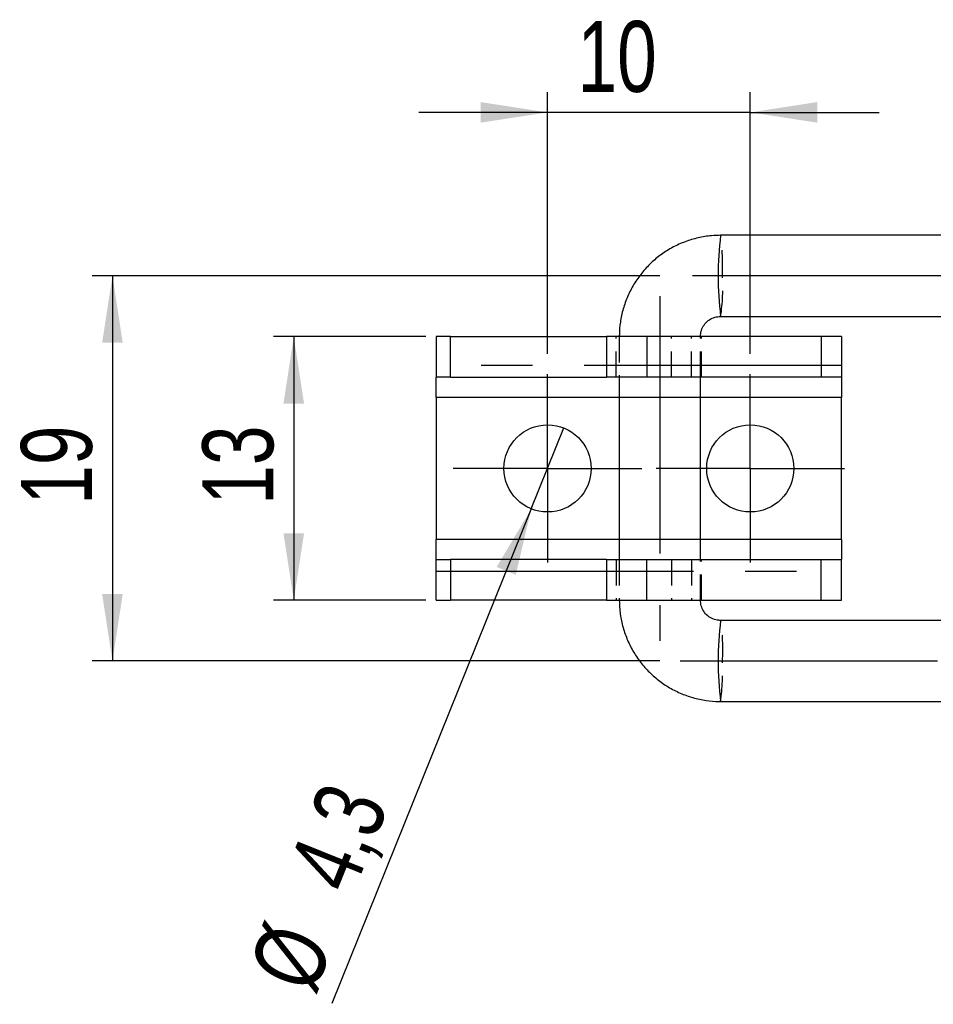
# Model space of a CAD drawing. Extents: x 32 to 386, y 97 to 276.
# Tile 1 of 34: x 32 to 78, y 101 to 150. Entities that reach past the tile are written whole.
import ezdxf

# ---------------------------------------------------------------- set-up
doc = ezdxf.new("R2010")
doc.units = 0
doc.linetypes.add('CENTERX2', pattern=[20.32, 12.7, -2.54, 2.54, -2.54])
doc.linetypes.add('HIDDEN', pattern=[1.905, 1.27, -0.635])
doc.layers.get('0').update_dxf_attribs({"linetype": 'CONTINUOUS'})
doc.layers.add('FORMATO', color=179, linetype='CONTINUOUS')
doc.styles.add('SLDTEXTSTYLE0', font='TXT', dxfattribs={"width": 0.75})
doc.dimstyles.new('SLDDIMSTYLE2', dxfattribs={"dimtxt": 3.5, "dimasz": 3.302, "dimexe": 0, "dimexo": 0.0625, "dimgap": 0.875, "dimtad": 1, "dimdec": 3, "dimrnd": 1e-09, "dimzin": 12, "dimtxsty": 'SLDTEXTSTYLE0', "dimsah": 1, "dimcen": 0.09, "dimazin": 3, "dimtfac": 1, "dimtdec": 3, "dimtofl": 0, "dimtmove": 0, "dimatfit": 3, "dimtolj": 1, "dimtzin": 12})
doc.dimstyles.new('SLDDIMSTYLE3', dxfattribs={"dimtxt": 3.5, "dimasz": 3.302, "dimexe": 0, "dimexo": 0.0625, "dimgap": 0.875, "dimtad": 1, "dimdec": 3, "dimrnd": 1e-09, "dimzin": 12, "dimtxsty": 'SLDTEXTSTYLE0', "dimsah": 1, "dimcen": 0.09, "dimazin": 3, "dimtfac": 1, "dimtdec": 3, "dimtmove": 0, "dimatfit": 3, "dimtolj": 1, "dimtzin": 12})
doc.dimstyles.new('SLDDIMSTYLE4', dxfattribs={"dimtxt": 3.5, "dimasz": 3.302, "dimexe": 0, "dimexo": 0.0625, "dimgap": 0.875, "dimtad": 1, "dimdec": 3, "dimrnd": 1e-09, "dimzin": 12, "dimtxsty": 'SLDTEXTSTYLE0', "dimblk1": 'NONE', "dimsah": 1, "dimcen": 0, "dimazin": 3, "dimtfac": 1, "dimtdec": 3, "dimtmove": 0, "dimatfit": 3, "dimtolj": 1, "dimtzin": 12})

# ---------------------------------------------------------------- blocks, each defined once
blk = doc.blocks.new('_D_8')
at = {"layer": 'FORMATO'}
for p, q in [((58.494, 133.156), (58.494, 146.072)), ((68.494, 133.156), (68.494, 146.072)), ((58.494, 145.072), (52.144, 145.072)), ((68.494, 145.072), (58.494, 145.072)), ((68.494, 145.072), (74.844, 145.072))]:
    blk.add_line(p, q, dxfattribs=at)
for points in [[(58.494, 145.072), (55.192, 145.58), (55.192, 144.564)], [(68.494, 145.072), (71.796, 144.564), (71.796, 145.58)]]:
    blk.add_solid(points, dxfattribs=at)
at = {"layer": 'FORMATO', "insert": (59.975, 149.584), "char_height": 3.5, "attachment_point": 1, "style": 'SLDTEXTSTYLE0'}
blk.add_mtext('10', dxfattribs=at)
blk = doc.blocks.new('_D_10')
at = {"layer": 'FORMATO'}
for p, q in [((64.03, 137.006), (36.031, 137.006)), ((37.031, 137.006), (37.031, 118.006)), ((64.03, 118.006), (36.031, 118.006))]:
    blk.add_line(p, q, dxfattribs=at)
for points in [[(37.031, 137.006), (36.523, 133.704), (37.539, 133.704)], [(37.031, 118.006), (37.539, 121.308), (36.523, 121.308)]]:
    blk.add_solid(points, dxfattribs=at)
at = {"layer": 'FORMATO', "insert": (32.519, 125.717), "char_height": 3.5, "attachment_point": 1, "rotation": 90, "style": 'SLDTEXTSTYLE0'}
blk.add_mtext('19', dxfattribs=at)
blk = doc.blocks.new('_D_11')
at = {"layer": 'FORMATO'}
for p, q in [((52.492, 134.006), (44.976, 134.006)), ((45.976, 134.006), (45.976, 121.006)), ((52.492, 121.006), (44.976, 121.006))]:
    blk.add_line(p, q, dxfattribs=at)
for points in [[(45.976, 134.006), (45.468, 130.704), (46.484, 130.704)], [(45.976, 121.006), (46.484, 124.308), (45.468, 124.308)]]:
    blk.add_solid(points, dxfattribs=at)
at = {"layer": 'FORMATO', "insert": (41.465, 125.717), "char_height": 3.5, "attachment_point": 1, "rotation": 90, "style": 'SLDTEXTSTYLE0'}
blk.add_mtext('13', dxfattribs=at)
blk = doc.blocks.new('_D_13')
at = {"layer": 'FORMATO'}
for q in [(59.297, 129.5), (47.854, 101.102)]:
    blk.add_line((57.69, 125.512), q, dxfattribs=at)
blk.add_solid([(57.69, 125.512), (55.985, 122.639), (56.927, 122.259)], dxfattribs=at)
at = {"layer": 'FORMATO', "char_height": 3.5, "attachment_point": 1, "rotation": 68.0523, "style": 'SLDTEXTSTYLE0'}
for s, insert in [('4,3', (45.612, 107.696)), ('%%c', (43.689, 102.781))]:
    blk.add_mtext(s, dxfattribs=dict(at, insert=insert))
blk = doc.blocks.new('_NONE')
blk = doc.blocks.new('SW_CENTERMARKSYMBOL_2')
at = {"layer": 'FORMATO', "color": 0}
for p, q in [((0, 2.5), (0, 4.65)), ((0, 0), (0, 2.5)), ((-2.5, 0), (-4.65, 0)), ((0, 0), (-2.5, 0)), ((0, 0), (0, -2.5)), ((0, 0), (2.5, 0)), ((2.5, 0), (4.65, 0)), ((0, -2.5), (0, -4.65))]:
    blk.add_line(p, q, dxfattribs=at)
blk = doc.blocks.new('SW_CENTERMARKSYMBOL_3')
at = {"layer": 'FORMATO', "color": 0}
for p, q in [((0, 2.5), (0, 4.65)), ((0, 0), (0, 2.5)), ((-2.5, 0), (-4.65, 0)), ((0, 0), (-2.5, 0)), ((0, 0), (0, -2.5)), ((0, 0), (2.5, 0)), ((2.5, 0), (4.65, 0)), ((0, -2.5), (0, -4.65))]:
    blk.add_line(p, q, dxfattribs=at)

msp = doc.modelspace()

# ---------------------------------------------------------------- linework, layer by layer
at = {"color": 7, "linetype": 'CONTINUOUS'}
for p, q in [((101.6972, 139.0059), (67.0303, 139.0059)), ((67.0303, 135.0059), (101.6972, 135.0059)), ((52.9939, 134.0059), (52.9939, 132.0059)), ((53.7042, 134.0059), (52.9939, 134.0059)), ((53.7042, 132.0059), (53.7042, 134.0059)), ((53.7042, 134.0059), (61.3939, 134.0059)), ((61.3939, 134.0059), (61.3939, 132.0059)), ((63.3939, 134.0059), (61.3939, 134.0059)), ((63.3939, 134.0059), (63.3939, 132.0059)), ((71.9939, 134.0059), (63.3939, 134.0059)), ((71.9939, 134.0059), (71.9939, 132.0059)), ((72.9939, 134.0059), (71.9939, 134.0059)), ((72.9939, 134.0059), (72.9939, 132.0059)), ((53.7042, 132.0059), (52.9939, 132.0059)), ((52.9939, 131.0059), (52.9939, 132.0059)), ((53.7042, 132.0059), (61.3939, 132.0059)), ((63.3939, 132.0059), (61.3939, 132.0059)), ((62.0335, 132.0059), (62.0335, 123.0059)), ((71.9939, 132.0059), (63.3939, 132.0059)), ((66.0335, 123.0059), (66.0335, 132.0059)), ((72.9939, 132.0059), (71.9939, 132.0059)), ((72.9939, 132.0059), (72.9939, 131.0059)), ((52.9939, 131.0059), (52.9939, 124.0059)), ((72.9939, 124.0059), (72.9939, 131.0059)), ((52.9939, 123.0059), (52.9939, 124.0059)), ((72.9939, 124.0059), (72.9939, 123.0059)), ((52.9939, 121.0059), (52.9939, 123.0059)), ((52.9939, 123.0059), (53.7042, 123.0059)), ((53.7042, 123.0059), (53.7042, 121.0059)), ((61.3939, 123.0059), (53.7042, 123.0059)), ((61.3939, 123.0059), (61.3939, 121.0059)), ((61.3939, 123.0059), (63.3939, 123.0059)), ((63.3939, 121.0059), (63.3939, 123.0059)), ((63.3939, 123.0059), (71.9939, 123.0059)), ((71.9939, 121.0059), (71.9939, 123.0059)), ((71.9939, 123.0059), (72.9939, 123.0059)), ((72.9939, 121.0059), (72.9939, 123.0059)), ((52.9939, 121.0059), (53.7042, 121.0059)), ((61.3939, 121.0059), (53.7042, 121.0059)), ((61.3939, 121.0059), (63.3939, 121.0059)), ((63.3939, 121.0059), (71.9939, 121.0059)), ((71.9939, 121.0059), (72.9939, 121.0059)), ((101.6972, 120.0059), (67.0303, 120.0059)), ((67.0303, 116.0059), (101.6972, 116.0059))]:
    msp.add_line(p, q, dxfattribs=at)
at = {"color": 7, "linetype": 'HIDDEN'}
for p, q in [((61.8753, 132.0059), (61.8753, 134.0059)), ((62.0335, 134.0059), (62.0335, 132.0059)), ((64.6021, 132.0059), (64.6021, 134.0059)), ((65.5883, 132.0059), (65.5883, 134.0059)), ((66.0335, 132.0059), (66.0335, 134.0059)), ((66.0939, 132.0059), (66.0939, 134.0059)), ((72.9939, 131.0059), (52.9939, 131.0059)), ((66.0335, 131.0059), (62.0335, 131.0059)), ((72.9939, 124.0059), (52.9939, 124.0059)), ((66.0335, 124.0059), (62.0335, 124.0059)), ((61.8753, 123.0059), (61.8753, 121.0059)), ((62.0335, 123.0059), (62.0335, 121.0059)), ((64.6021, 123.0059), (64.6021, 121.0059)), ((65.5883, 123.0059), (65.5883, 121.0059)), ((66.0335, 121.0059), (66.0335, 123.0059)), ((66.0939, 121.0059), (66.0939, 123.0059))]:
    msp.add_line(p, q, dxfattribs=at)
at = {"color": 7, "linetype": 'CENTERX2'}
for p, q in [((72.9939, 132.5767), (52.9939, 132.5767)), ((52.9939, 122.4351), (72.9939, 122.4351))]:
    msp.add_line(p, q, dxfattribs=at)
at = {"color": 8, "linetype": 'CONTINUOUS'}
for p, q in [((62.0335, 131.0059), (52.9939, 131.0059)), ((72.9939, 131.0059), (66.0335, 131.0059)), ((62.0335, 124.0059), (52.9939, 124.0059)), ((72.9939, 124.0059), (66.0335, 124.0059))]:
    msp.add_line(p, q, dxfattribs=at)
at = {"color": 7, "linetype": 'CONTINUOUS'}
for centre in [(58.4939, 127.5059), (68.4939, 127.5059)]:
    msp.add_circle(centre, 2.15, dxfattribs=at)
at = {"color": 8, "linetype": 'CONTINUOUS'}
for centre in [(83.1992, 137.0059), (83.1992, 118.0059)]:
    msp.add_arc(centre, 16.2921, 172.94864, 187.05136, dxfattribs=at)
at = {"color": 7, "linetype": 'HIDDEN'}
for centre, radius, start, end in [((54.6386, 137.431), 12.4914, 358.04988, 7.24317), ((57.8322, 136.4332), 9.3082, 351.17954, 3.52742), ((57.8322, 118.5786), 9.3082, 356.47258, 8.82046), ((54.6386, 117.5808), 12.4914, 352.75683, 1.95012)]:
    msp.add_arc(centre, radius, start, end, dxfattribs=at)
at = {"color": 7, "linetype": 'CONTINUOUS'}
for points, knots in [([(67.0303, 139.0059), (66.8797, 139.0018), (66.5067, 138.9918), (65.9167, 138.8946), (65.2756, 138.7036), (64.6656, 138.4274), (64.0978, 138.0727), (63.5824, 137.6454), (63.1284, 137.1531), (62.744, 136.6047), (62.4362, 136.0099), (62.2102, 135.3794), (62.073, 134.7358), (62.035, 134.2738), (62.0337, 134.0343), (62.0335, 134.0059)], [0, 0, 0, 0, 0.0575789, 0.142628, 0.2277104, 0.3127932, 0.3978774, 0.4829642, 0.5680546, 0.6531497, 0.7382496, 0.8233545, 0.9084641, 0.9891169, 1, 1, 1, 1]), ([(66.0335, 134.0059), (66.0343, 134.0361), (66.038, 134.1652), (66.0946, 134.3907), (66.2481, 134.65), (66.4717, 134.8511), (66.7409, 134.9817), (66.9352, 134.9979), (67.0303, 135.0059)], [0, 0, 0, 0, 0.0576592, 0.2466407, 0.4363913, 0.6265058, 0.8171162, 1, 1, 1, 1]), ([(62.0335, 121.0059), (62.0375, 120.8553), (62.0475, 120.4821), (62.1447, 119.8919), (62.3355, 119.2502), (62.6116, 118.6396), (62.9662, 118.0714), (63.3934, 117.5555), (63.8855, 117.1011), (64.4337, 116.7165), (65.0283, 116.4085), (65.6585, 116.1824), (66.3017, 116.0453), (66.7631, 116.0073), (67.0021, 116.006), (67.0303, 116.0059)], [0, 0, 0, 0, 0.0575446, 0.1426287, 0.2277479, 0.3128666, 0.3979837, 0.4830976, 0.5682079, 0.6533134, 0.7384145, 0.8235104, 0.9086019, 0.9892237, 1, 1, 1, 1]), ([(67.0303, 120.0059), (67.0003, 120.0067), (66.8715, 120.0103), (66.6464, 120.0672), (66.387, 120.222), (66.1863, 120.4476), (66.0572, 120.7176), (66.0412, 120.9117), (66.0335, 121.0059)], [0, 0, 0, 0, 0.0577842, 0.2485319, 0.4396987, 0.6304232, 0.8206243, 1, 1, 1, 1])]:
    msp.add_open_spline(points, degree=3, knots=knots, dxfattribs=at)
at = {"layer": 'FORMATO', "linetype": 'CENTERX2'}
for p, q in [((118.9768, 137.0059), (65.0303, 137.0059)), ((64.0335, 136.0059), (64.0335, 119.0059)), ((65.0303, 118.0059), (118.9768, 118.0059))]:
    msp.add_line(p, q, dxfattribs=at)

# ---------------------------------------------------------------- block references
at = {"layer": 'FORMATO'}
for name, p in [('SW_CENTERMARKSYMBOL_2', (58.4939, 127.5059)), ('SW_CENTERMARKSYMBOL_3', (68.4939, 127.5059))]:
    msp.add_blockref(name, p, dxfattribs=at)

# ---------------------------------------------------------------- dimensions: what is measured, and where the dimension line sits
dim = msp.add_linear_dim(base=(58.4939, 145.0719), p1=(68.4939, 132.1559), p2=(58.4939, 132.1559), dimstyle='SLDDIMSTYLE3', dxfattribs=at)
dim.commit()
dim.dimension.update_dxf_attribs({"geometry": '_D_8', "text_midpoint": (62.5613, 145.0719), "dimtype": 160})
for base, p1, p2, picture, middle in [((37.0307, 118.0059), (65.0303, 137.0059), (65.0303, 118.0059), '_D_10', (37.0307, 128.3034)), ((45.9762, 121.0059), (53.4917, 134.0059), (53.4917, 121.0059), '_D_11', (45.9762, 128.3034))]:
    dim = msp.add_linear_dim(base=base, p1=p1, p2=p2, angle=90, dimstyle='SLDDIMSTYLE2', dxfattribs=at)
    dim.commit()
    dim.dimension.update_dxf_attribs({"geometry": picture, "text_midpoint": middle, "dimtype": 160})
dim = msp.add_diameter_dim_2p(p1=(59.2974, 129.5001), p2=(57.6903, 125.5117), dimstyle='SLDDIMSTYLE4', dxfattribs=at)
dim.commit()
dim.dimension.update_dxf_attribs({"geometry": '_D_13', "text_midpoint": (49.9849, 106.39), "dimtype": 163})

doc.saveas('drawing.dxf')
